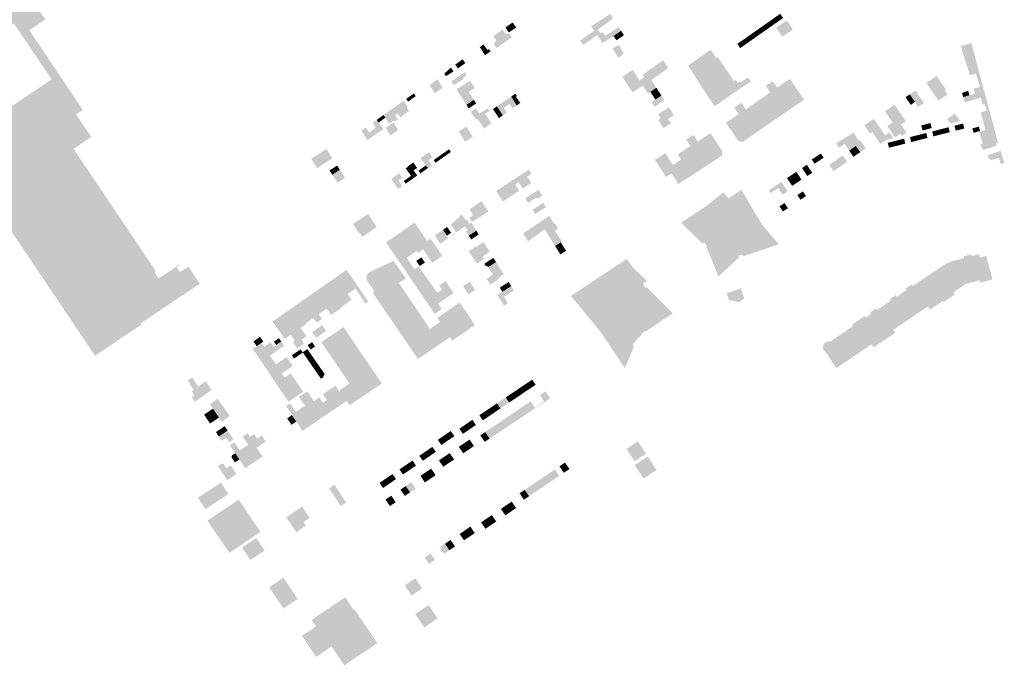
# Model space of a CAD drawing. Header units: inches. Extents: x 83227 to 84672, y 446279 to 447190.
# Tile 3 of 5: x 83766 to 84152, y 446694 to 446947. Entities that reach past the tile are written whole.
import ezdxf

# ---------------------------------------------------------------- set-up
doc = ezdxf.new("R2010")
doc.units = ezdxf.units.IN
doc.header["$MEASUREMENT"] = 0

msp = doc.modelspace()

# ---------------------------------------------------------------- hatches: boundary and pattern name
for points in [[(83789.51, 446891.94), (83818.98, 446848.05), (83818.45, 446847.69), (83805.43, 446838.95), (83813.09, 446827.55), (83813.4, 446827.09), (83812.89, 446826.74), (83809.21, 446824.27), (83809.02, 446824.14), (83806.18, 446822.24), (83803.86, 446820.67), (83803.25, 446820.27), (83800.92, 446818.7), (83800.34, 446818.31), (83798.01, 446816.75), (83796.97, 446816.05), (83795.18, 446814.85), (83757.2, 446871.37), (83756.83, 446871.13), (83753, 446876.83), (83752.56, 446877.48), (83754.05, 446878.48), (83749.41, 446885.44), (83749.2, 446885.75), (83748.58, 446886.68), (83746.98, 446885.6), (83746.02, 446884.96), (83743.29, 446883.13), (83743.18, 446883.05), (83742.35, 446882.49), (83741.83, 446883.28), (83739.91, 446886.14), (83739.3, 446887.05), (83737.38, 446889.91), (83736.76, 446890.84), (83734.84, 446893.7), (83734.2, 446894.66), (83732.29, 446897.51), (83731.74, 446898.33), (83732.57, 446898.89), (83735.41, 446900.8), (83736.33, 446901.42), (83736.34, 446901.43), (83736.42, 446901.48), (83744.26, 446906.77), (83746.69, 446908.42), (83747.51, 446908.97), (83747.73, 446908.66), (83748.07, 446908.15), (83750, 446905.34), (83750.49, 446904.61), (83778.15, 446923.21), (83770.26, 446934.93), (83770.03, 446935.26), (83768.21, 446937.97), (83767.98, 446938.32), (83763.38, 446945.14), (83752.21, 446937.62), (83751.88, 446937.39), (83750.45, 446936.43), (83749.13, 446938.4), (83747.55, 446937.35), (83747.27, 446937.16), (83741.91, 446945.15), (83743.78, 446946.38), (83743.38, 446946.98), (83756.31, 446955.66), (83753.35, 446960.08), (83762.5, 446966.2), (83772.04, 446952.09), (83775.61, 446946.8), (83775.7, 446946.67), (83769.43, 446942.5), (83790.43, 446911.22), (83787.79, 446909.46), (83793.72, 446900.63), (83793.55, 446900.52), (83786.78, 446896.01), (83789.51, 446891.94), (83789.51, 446891.94)], [(83997.5, 446946.41), (83994.97, 446944.77), (83995.05, 446944.65), (83992.24, 446942.83), (83993.27, 446941.24), (83992.07, 446940.63), (83992.05, 446940.66), (83992.01, 446940.63), (83990.81, 446942.22), (83989.93, 446943.58), (83989.65, 446944.01), (83989.9, 446944.18), (83993.73, 446946.66), (83997.13, 446948.86), (83998.17, 446947.26), (83997.5, 446946.41)], [(84061.54, 446944.93), (84058.19, 446942.57), (84057.04, 446944.2), (84059.43, 446945.88), (84060.4, 446946.56), (84061.54, 446944.93), (84061.54, 446944.93)], [(84064.9, 446947.28), (84061.54, 446944.93), (84060.4, 446946.56), (84063.75, 446948.91), (84064.9, 446947.28), (84064.9, 446947.28)], [(84066.33, 446946.33), (84068.76, 446942.75), (84064.62, 446939.95), (84062.23, 446943.48), (84066.33, 446946.33), (84066.33, 446946.33)], [(83958.54, 446939.75), (83955.72, 446937.74), (83953.25, 446941.54), (83954.9, 446942.72), (83956, 446941.17), (83956.69, 446941), (83957.33, 446941.46), (83958.54, 446939.75)], [(83960.26, 446943.52), (83957.41, 446941.61), (83956.79, 446942.48), (83956.04, 446943.53), (83958.84, 446945.52), (83959.59, 446944.48), (83960.26, 446943.52)], [(83989.85, 446938.99), (83986.5, 446936.68), (83986.5, 446936.68), (83985.41, 446938.48), (83988.71, 446940.8), (83990.81, 446942.22), (83992.01, 446940.63), (83989.81, 446939.05), (83989.85, 446938.99)], [(84001.42, 446942.26), (83998.45, 446940.23), (83994.12, 446937.45), (83992.07, 446940.63), (83993.27, 446941.24), (83994.09, 446941.77), (83995.1, 446940.23), (83997.45, 446941.76), (84000.47, 446943.72), (84001.42, 446942.26)], [(84001.75, 446939.96), (83999.54, 446938.55), (83998.45, 446940.23), (84001.42, 446942.26), (84002.47, 446940.65), (84001.75, 446939.96)], [(84058.19, 446942.57), (84054.85, 446940.23), (84053.71, 446941.86), (84057.04, 446944.2), (84058.19, 446942.57), (84058.19, 446942.57)], [(83953.25, 446941.54), (83955.72, 446937.74), (83952.56, 446935.49), (83952.36, 446935.75), (83951.26, 446937.21), (83952.2, 446937.91), (83952.4, 446938.66), (83951.29, 446940.15), (83953.25, 446941.54)], [(84051.5, 446937.87), (84048.1, 446935.48), (84046.95, 446937.11), (84048.57, 446938.25), (84050.35, 446939.5), (84051.5, 446937.87), (84051.5, 446937.87)], [(84054.85, 446940.23), (84051.5, 446937.87), (84050.35, 446939.5), (84052.27, 446940.85), (84053.71, 446941.86), (84054.85, 446940.23), (84054.85, 446940.23)], [(83949.6, 446935.11), (83950.28, 446934.2), (83948.01, 446932.7), (83947.07, 446934.17), (83947.15, 446934.23), (83946, 446935.85), (83947.45, 446936.89), (83949.07, 446934.72), (83949.6, 446935.11)], [(84000.5, 446936.72), (84002.46, 446933.4), (84001.72, 446932.89), (84001.78, 446932.81), (84000.28, 446931.63), (84000.14, 446931.79), (84000.22, 446931.84), (84000, 446932.19), (83998.09, 446935.25), (84000.5, 446936.72), (84000.5, 446936.72)], [(84038.79, 446931.52), (84029.72, 446925.42), (84027.64, 446928.62), (84033.89, 446932.98), (84036.51, 446934.8), (84038.79, 446931.52), (84038.79, 446931.52)], [(84138.68, 446937.49), (84139.93, 446932.82), (84136.98, 446931.93), (84135.98, 446931.65), (84134.56, 446936.24), (84138.68, 446937.5), (84138.68, 446937.49)], [(83940.35, 446929.6), (83938.64, 446928.38), (83937.66, 446929.93), (83939.29, 446931.09), (83940.35, 446929.6)], [(84019.89, 446927.65), (84009.98, 446920.67), (84009.92, 446920.77), (84008.62, 446922.8), (84010.49, 446924.14), (84009.85, 446925.04), (84017.9, 446930.72), (84018.76, 446929.39), (84019.89, 446927.65), (84019.89, 446927.65)], [(84041.45, 446928.79), (84038.3, 446926.71), (84031.76, 446922.27), (84029.72, 446925.42), (84038.79, 446931.52), (84039.35, 446931.89), (84041.37, 446928.91), (84041.45, 446928.79), (84041.45, 446928.79)], [(84141.18, 446928.16), (84137.42, 446927.04), (84135.98, 446931.65), (84136.98, 446931.93), (84139.93, 446932.82), (84141.18, 446928.16)], [(83935.69, 446926.34), (83932.71, 446924.46), (83932.08, 446925.47), (83934.74, 446927.86), (83935.69, 446926.34)], [(83937.66, 446929.93), (83938.64, 446928.38), (83937.41, 446927.51), (83936.35, 446929), (83937.66, 446929.93)], [(84005.89, 446926.92), (84008.01, 446923.74), (84004.04, 446920.93), (84004.01, 446920.98), (84001.87, 446924.25), (84005.89, 446926.92)], [(84043.56, 446925.69), (84033.73, 446919.15), (84031.72, 446922.23), (84031.76, 446922.27), (84038.3, 446926.71), (84041.45, 446928.79), (84043.56, 446925.69), (84043.56, 446925.69)], [(84142.45, 446923.42), (84141.21, 446923.04), (84140.46, 446925.53), (84138.1, 446924.86), (84137.42, 446927.04), (84141.18, 446928.16), (84142.45, 446923.42)], [(83929.36, 446923.33), (83931.46, 446919.99), (83928.34, 446917.78), (83926.34, 446920.96), (83929.36, 446923.33)], [(83939.56, 446923.33), (83935.82, 446920.93), (83934.88, 446922.41), (83937.36, 446924.15), (83940.11, 446926.02), (83940.74, 446925.02), (83940.88, 446924.81), (83939.56, 446923.94), (83939.56, 446923.33)], [(83943.04, 446921.4), (83943.81, 446920.16), (83944.03, 446919.81), (83941.69, 446918.3), (83941.81, 446918.11), (83938.89, 446916.16), (83936.87, 446919.3), (83942.19, 446922.73), (83943.04, 446921.4)], [(84008.62, 446922.8), (84009.92, 446920.77), (84005.88, 446918.12), (84005.84, 446918.19), (84004.04, 446920.93), (84008.02, 446923.74), (84008.08, 446923.63), (84008.62, 446922.8), (84008.62, 446922.8)], [(84013.27, 446922.99), (84015.22, 446919.95), (84012.89, 446918.32), (84012.86, 446918.36), (84011.87, 446917.73), (84009.98, 446920.67), (84013.27, 446922.99)], [(84045.63, 446922.64), (84035.81, 446915.97), (84033.73, 446919.15), (84043.56, 446925.69), (84045.63, 446922.64), (84045.63, 446922.64)], [(84049.37, 446920.47), (84044.56, 446917.24), (84038.26, 446912.77), (84038.08, 446912.64), (84035.92, 446915.9), (84035.88, 446915.86), (84035.81, 446915.97), (84045.63, 446922.64), (84046.26, 446923.07), (84047.09, 446921.81), (84048.06, 446922.45), (84048.31, 446922.07), (84051.23, 446924), (84052.29, 446922.38), (84049.37, 446920.47), (84049.37, 446920.47)], [(84067.53, 446923.43), (84073.1, 446915.31), (84073.15, 446915.23), (84060.6, 446906.65), (84055.04, 446914.77), (84059.87, 446918.08), (84058.11, 446920.64), (84060.84, 446922.51), (84062.57, 446920.01), (84067.53, 446923.43), (84067.53, 446923.43)], [(84123.14, 446923.2), (84127.87, 446916.3), (84125.77, 446914.88), (84121.08, 446921.8), (84123.14, 446923.2)], [(84125.08, 446924.53), (84128.75, 446919.12), (84128.32, 446918.83), (84129.35, 446917.31), (84127.87, 446916.3), (84123.14, 446923.2), (84125.08, 446924.53)], [(84143.71, 446918.74), (84140.18, 446917.68), (84139.61, 446919.55), (84142.04, 446920.32), (84141.21, 446923.04), (84142.45, 446923.42), (84143.71, 446918.74)], [(84015.22, 446919.95), (84017.2, 446916.87), (84014.83, 446915.3), (84012.89, 446918.32), (84015.22, 446919.95)], [(84118.93, 446915.71), (84120.12, 446913.97), (84118.16, 446912.65), (84117.85, 446912.43), (84116.6, 446914.34), (84114.56, 446917.35), (84116.79, 446918.87), (84118.93, 446915.71)], [(83917.1, 446915.52), (83917.1, 446915.52), (83916.11, 446914.81), (83917.78, 446912.41), (83917.4, 446912.15), (83918.34, 446910.85), (83916.64, 446909.69), (83914.25, 446913.49), (83917.1, 446915.52)], [(83920.2, 446917.72), (83920.88, 446916.63), (83917.9, 446914.5), (83917.15, 446915.55), (83917.1, 446915.52), (83917.1, 446915.52), (83920.2, 446917.72)], [(83941.81, 446918.11), (83943.69, 446915.18), (83940.76, 446913.25), (83938.89, 446916.16), (83941.81, 446918.11)], [(83944.6, 446913.76), (83941.65, 446911.86), (83940.76, 446913.25), (83943.69, 446915.18), (83944.6, 446913.76)], [(83958.3, 446916.49), (83960.5, 446913), (83958.86, 446911.85), (83957.65, 446913.56), (83956.48, 446912.73), (83955.33, 446914.45), (83957.38, 446915.86), (83958.3, 446916.49)], [(83960.16, 446916.42), (83961.88, 446913.98), (83960.5, 446913), (83958.3, 446916.49), (83959.95, 446917.62), (83960.54, 446916.68), (83960.16, 446916.42)], [(84018.33, 446915.11), (84016.37, 446913.86), (84016.46, 446913.72), (84014.49, 446912.46), (84013.32, 446914.28), (84014.85, 446915.26), (84014.83, 446915.3), (84017.2, 446916.87), (84018.33, 446915.11)], [(84114.56, 446917.35), (84116.6, 446914.34), (84114.95, 446913.22), (84112.91, 446916.23), (84114.56, 446917.35)], [(84135, 446917.84), (84137.42, 446918.78), (84137.94, 446917.02), (84135.52, 446916.26), (84135, 446917.84), (84135, 446917.84)], [(84144.98, 446913.98), (84143.92, 446913.66), (84143.95, 446913.56), (84143.15, 446913.33), (84142.35, 446916.07), (84136.17, 446914.17), (84135.52, 446916.26), (84137.94, 446917.02), (84140.18, 446917.68), (84143.71, 446918.74), (84144.98, 446913.98)], [(83909.01, 446908.19), (83908.26, 446909.23), (83911.36, 446911.43), (83912.75, 446909.13), (83913.88, 446907.58), (83912.54, 446906.61), (83912.18, 446907.11), (83910.45, 446905.85), (83909.35, 446907.71), (83909.01, 446908.19)], [(83914.25, 446913.49), (83916.64, 446909.69), (83916.22, 446909.41), (83915.57, 446908.68), (83914.95, 446908.28), (83913.79, 446909.89), (83912.75, 446909.13), (83911.36, 446911.43), (83914.25, 446913.49)], [(83948.05, 446909.78), (83946.56, 446908.87), (83945.08, 446907.74), (83944.53, 446907.37), (83942.53, 446910.48), (83944.53, 446911.76), (83945.81, 446909.76), (83949.06, 446911.84), (83949.76, 446910.73), (83948.05, 446909.78)], [(83952.75, 446912.68), (83955, 446909.11), (83953.47, 446908.04), (83951.18, 446911.59), (83951.61, 446911.9), (83952.75, 446912.68)], [(83955.38, 446911.96), (83956.59, 446910.24), (83955, 446909.11), (83952.75, 446912.68), (83955.33, 446914.45), (83956.48, 446912.73), (83955.38, 446911.96)], [(84020.15, 446912.26), (84021.17, 446910.68), (84016.96, 446907.96), (84015.94, 446909.53), (84020.15, 446912.26)], [(84055.04, 446914.77), (84060.6, 446906.65), (84051.77, 446900.61), (84049.04, 446898.74), (84047.37, 446899.04), (84042.5, 446906.17), (84042.68, 446906.29), (84047.51, 446909.6), (84045.75, 446912.16), (84048.48, 446914.03), (84050.23, 446911.47), (84054.92, 446914.69), (84055.04, 446914.77), (84055.04, 446914.77)], [(84106.75, 446912.02), (84111.14, 446905.52), (84107.16, 446902.88), (84105.78, 446904.92), (84107.84, 446906.32), (84104.89, 446910.67), (84102.78, 446909.24), (84102.75, 446909.29), (84106.75, 446912.02)], [(84108.59, 446913.28), (84113, 446906.78), (84111.14, 446905.52), (84106.75, 446912.02), (84108.59, 446913.28)], [(84146.23, 446909.32), (84142.91, 446908.31), (84142.38, 446910.18), (84144.7, 446910.95), (84143.95, 446913.56), (84143.92, 446913.66), (84144.98, 446913.98), (84146.23, 446909.32)], [(83905.66, 446907.37), (83906.39, 446906.3), (83908.24, 446903.73), (83907.96, 446903.54), (83904.97, 446901.48), (83903.84, 446903.24), (83905.27, 446904.24), (83904, 446906.19), (83905.66, 446907.37)], [(83908.26, 446909.23), (83909.01, 446908.19), (83906.39, 446906.3), (83905.66, 446907.37), (83908.26, 446909.23), (83908.26, 446909.23)], [(83946.56, 446908.87), (83949.09, 446904.94), (83947.76, 446904), (83945.08, 446907.74), (83946.56, 446908.87)], [(83948.05, 446909.78), (83950.56, 446905.98), (83949.09, 446904.94), (83946.56, 446908.87), (83948.05, 446909.78)], [(84022.12, 446909.2), (84019.84, 446907.74), (84020.87, 446906.14), (84020.97, 446905.98), (84018.02, 446904.09), (84016.04, 446907.15), (84015.94, 446907.3), (84016.96, 446907.96), (84021.17, 446910.68), (84022.12, 446909.2)], [(84102.66, 446904.53), (84104.88, 446901.23), (84103.17, 446900.06), (84100.91, 446903.35), (84098.72, 446906.54), (84100.49, 446907.75), (84102.66, 446904.53)], [(84132.29, 446909.8), (84134.19, 446907.04), (84134.27, 446906.92), (84130.38, 446905.93), (84129.18, 446907.67), (84132.29, 446909.8), (84132.29, 446909.8)], [(84147.54, 446904.44), (84144.16, 446903.36), (84143.51, 446906.19), (84142.91, 446908.31), (84146.23, 446909.32), (84147.54, 446904.44)], [(83901.33, 446904.29), (83902.62, 446902.39), (83903.84, 446903.24), (83904.97, 446901.48), (83901.93, 446899.39), (83900.2, 446902.14), (83899.61, 446903.07), (83901.33, 446904.29)], [(83914.04, 446903.36), (83910.96, 446901.2), (83909.07, 446904.22), (83912.16, 446906.32), (83914.04, 446903.36)], [(83940.68, 446904.75), (83943.21, 446900.78), (83940.33, 446898.74), (83937.77, 446902.78), (83940.68, 446904.75)], [(84098.72, 446906.54), (84100.91, 446903.35), (84103.17, 446900.06), (84102.06, 446899.3), (84099.91, 446902.66), (84098.93, 446901.99), (84096.75, 446905.2), (84098.72, 446906.54)], [(84111.14, 446905.52), (84113.32, 446902.3), (84111.53, 446901.09), (84110.95, 446901.94), (84108.79, 446900.48), (84107.2, 446902.82), (84107.16, 446902.88), (84111.14, 446905.52), (84111.14, 446905.52)], [(84123.15, 446904.12), (84119.57, 446903.19), (84119.06, 446905.16), (84122.64, 446906.09), (84123.15, 446904.12), (84123.15, 446904.12)], [(84126.54, 446903.62), (84127.03, 446901.69), (84123.83, 446900.88), (84123.34, 446902.8), (84126.54, 446903.62), (84126.54, 446903.62)], [(84129.73, 446904.43), (84130.19, 446902.63), (84130.23, 446902.5), (84127.03, 446901.69), (84126.54, 446903.62), (84129.73, 446904.43), (84129.73, 446904.43)], [(84135.44, 446905.9), (84135.94, 446903.96), (84132.57, 446903.1), (84132.07, 446905.03), (84135.44, 446905.9), (84135.44, 446905.9)], [(84139.08, 446903.98), (84141.64, 446904.7), (84142.12, 446902.99), (84139.56, 446902.27), (84139.08, 446903.98), (84139.08, 446903.98)], [(84148.81, 446899.7), (84143.13, 446897.96), (84141.77, 446902.66), (84144.16, 446903.36), (84147.54, 446904.44), (84148.81, 446899.7)], [(84036.5, 446902.11), (84040.62, 446895.74), (84041.19, 446894.86), (84040.83, 446893.21), (84039.41, 446892.29), (84029.07, 446885.58), (84025.01, 446891.84), (84024.89, 446891.76), (84023.57, 446893.77), (84023.88, 446893.97), (84028.63, 446897.07), (84026.94, 446899.65), (84028.36, 446900.57), (84029.72, 446901.46), (84031.39, 446898.84), (84036.31, 446901.99), (84036.5, 446902.11), (84036.5, 446902.11)], [(84091.68, 446899.66), (84092.8, 446897.97), (84093.38, 446897.09), (84090.82, 446895.26), (84089.05, 446897.92), (84086.81, 446896.43), (84085.68, 446898.14), (84090.64, 446901.18), (84091.68, 446899.66)], [(84092.53, 446902.34), (84094.62, 446899.18), (84095.09, 446899.43), (84097.31, 446896.2), (84095.13, 446894.69), (84093.38, 446897.09), (84092.8, 446897.97), (84091.68, 446899.66), (84090.64, 446901.18), (84092.53, 446902.34)], [(84108.1, 446900.15), (84105.38, 446899.45), (84102.96, 446897.9), (84102.06, 446899.3), (84103.17, 446900.06), (84104.88, 446901.23), (84106.6, 446902.41), (84108.07, 446900.24), (84108.1, 446900.15), (84108.1, 446900.15)], [(84112.31, 446899.97), (84112.81, 446898.04), (84109.61, 446897.22), (84109.11, 446899.16), (84112.31, 446899.97), (84112.31, 446899.97)], [(84117.82, 446901.38), (84118.31, 446899.45), (84115.12, 446898.63), (84114.62, 446900.57), (84117.82, 446901.38), (84117.82, 446901.38)], [(84121.02, 446902.2), (84121.51, 446900.27), (84118.31, 446899.45), (84117.82, 446901.38), (84121.02, 446902.2), (84121.02, 446902.2)], [(84149.15, 446898.43), (84148.19, 446898.12), (84148.52, 446897.17), (84143.38, 446895.6), (84142.13, 446897.51), (84142.07, 446897.6), (84143.13, 446897.96), (84148.81, 446899.7), (84149.15, 446898.43)], [(83885.88, 446895.98), (83887.07, 446894.13), (83881.11, 446890.25), (83879.91, 446892.1), (83885.88, 446895.98)], [(83931.64, 446892.63), (83930.96, 446893.72), (83933.97, 446895.83), (83934.65, 446894.74), (83931.64, 446892.63)], [(84093.38, 446897.09), (84095.13, 446894.69), (84092.43, 446892.83), (84090.82, 446895.26), (84093.38, 446897.09), (84093.38, 446897.09)], [(84109.11, 446899.16), (84109.61, 446897.22), (84106.41, 446896.4), (84105.92, 446898.34), (84109.11, 446899.16), (84109.11, 446899.16)], [(83887.07, 446894.13), (83888.26, 446892.28), (83882.3, 446888.4), (83881.11, 446890.25), (83887.07, 446894.13)], [(83925.71, 446888.47), (83925.71, 446888.47), (83924.88, 446889.49), (83922.71, 446892.45), (83924.8, 446893.91), (83925.69, 446894.36), (83926.16, 446894.61), (83927.26, 446892.88), (83927.1, 446892.76), (83927.27, 446892.51), (83925.84, 446891.5), (83927.22, 446889.53), (83928.66, 446890.54), (83925.71, 446888.47)], [(83928.73, 446890.59), (83928.73, 446890.59), (83928.66, 446890.54), (83927.92, 446891.6), (83930.96, 446893.72), (83931.64, 446892.63), (83928.73, 446890.59)], [(84024.89, 446891.76), (84025.01, 446891.84), (84029.07, 446885.58), (84023.88, 446882.21), (84021.2, 446886.35), (84019, 446884.95), (84014.67, 446891.67), (84018.44, 446894.12), (84018.69, 446894.29), (84021.69, 446889.68), (84024.25, 446891.34), (84024.89, 446891.76), (84024.89, 446891.76)], [(84080.78, 446892.5), (84077.24, 446890.16), (84076.49, 446891.29), (84076.14, 446891.82), (84079.67, 446894.16), (84080.78, 446892.5)], [(84089.96, 446890.97), (84084.66, 446887.21), (84082.94, 446889.67), (84088.25, 446893.42), (84089.96, 446890.97), (84089.96, 446890.97)], [(84151.61, 446890.41), (84150.18, 446889.97), (84149.52, 446892.5), (84146.21, 446891.51), (84144.89, 446893.47), (84150.15, 446895.12), (84150.17, 446895.12), (84151.61, 446890.41)], [(83891.15, 446887.78), (83888.17, 446885.85), (83887.1, 446887.52), (83890.09, 446889.43), (83891.15, 446887.78)], [(83919.95, 446890.61), (83921.45, 446888.49), (83920.05, 446887.57), (83918.3, 446886.42), (83917.06, 446888.23), (83918.31, 446889.5), (83919.95, 446890.61)], [(83922.67, 446886.35), (83922.03, 446887.48), (83924.88, 446889.49), (83925.71, 446888.47), (83925.71, 446888.47), (83922.67, 446886.35)], [(84074.21, 446889.76), (84076.31, 446886.58), (84074.41, 446885.33), (84072.32, 446888.48), (84074.21, 446889.76)], [(83891.15, 446887.78), (83893.19, 446884.6), (83890.21, 446882.68), (83888.17, 446885.85), (83891.15, 446887.78)], [(83913.9, 446880.19), (83911.67, 446883.77), (83911.37, 446884.26), (83914.44, 446886.4), (83915.56, 446884.66), (83914.11, 446883.76), (83915.54, 446881.35), (83916.83, 446882.25), (83916.83, 446882.25), (83913.9, 446880.19)], [(83916.83, 446882.25), (83916.83, 446882.25), (83916.96, 446882.34), (83916.21, 446883.38), (83916.34, 446883.47), (83919.02, 446885.39), (83919.77, 446884.31), (83919.77, 446884.31), (83916.83, 446882.25)], [(83919.77, 446884.31), (83919.02, 446885.39), (83918.3, 446886.42), (83920.05, 446887.57), (83921.46, 446885.49), (83919.77, 446884.31)], [(83961.83, 446885.63), (83964.48, 446881.48), (83962.88, 446880.43), (83961.25, 446882.93), (83959.9, 446882.01), (83958.83, 446883.67), (83961.83, 446885.63)], [(83964.61, 446885.02), (83966.25, 446882.63), (83964.48, 446881.48), (83961.83, 446885.63), (83965.17, 446887.81), (83966.31, 446886.19), (83964.61, 446885.02)], [(84068.24, 446885.73), (84070.32, 446882.71), (84068.43, 446881.46), (84066.42, 446884.5), (84068.24, 446885.73)], [(84070.08, 446886.97), (84072.11, 446883.9), (84070.32, 446882.71), (84068.24, 446885.73), (84070.08, 446886.97)], [(83958.37, 446877.52), (83955.07, 446875.36), (83954.22, 446876.71), (83952.45, 446879.51), (83955.56, 446881.54), (83958.37, 446877.52)], [(83959.9, 446882.01), (83961.49, 446879.55), (83958.37, 446877.52), (83955.56, 446881.54), (83958.83, 446883.67), (83959.9, 446882.01)], [(84064.21, 446883.04), (84066.68, 446879.32), (84064.71, 446878.02), (84063.01, 446880.61), (84060.08, 446878.68), (84059.33, 446879.8), (84064.21, 446883.04)], [(83968.97, 446879.92), (83970.48, 446877.66), (83968.5, 446876.34), (83968.15, 446876.91), (83964.96, 446874.79), (83963.84, 446876.57), (83968.97, 446879.92)], [(84056.68, 446866.24), (84063.19, 446858.57), (84063.13, 446858.52), (84049.15, 446853.85), (84048.92, 446854.58), (84047.35, 446854.19), (84047.72, 446853.51), (84039.62, 446845.95), (84034.83, 446857.49), (84035.13, 446857.7), (84034.05, 446859.33), (84033.32, 446858.87), (84024.92, 446867.04), (84035.67, 446874.21), (84041.52, 446878.95), (84041.65, 446878.79), (84043.49, 446876.52), (84048.38, 446879.78), (84048.55, 446879.89), (84056.68, 446866.24), (84056.68, 446866.24)], [(84072.66, 446879.31), (84073.9, 446877.46), (84071.72, 446876.01), (84071.66, 446876.1), (84070.48, 446877.86), (84072.66, 446879.31), (84072.66, 446879.31)], [(83945.92, 446869.23), (83942.93, 446867.37), (83941.88, 446868.93), (83943.09, 446869.76), (83943.1, 446870.56), (83941.96, 446872.25), (83943.41, 446873.25), (83945.92, 446869.23)], [(83948.17, 446873.2), (83949.32, 446871.38), (83945.92, 446869.23), (83943.41, 446873.25), (83946.72, 446875.51), (83948.17, 446873.2)], [(83971.91, 446873.14), (83967.71, 446870.38), (83966.65, 446872.08), (83970.84, 446874.84), (83971.91, 446873.14)], [(84063.48, 446873.45), (84065.43, 446874.75), (84066.73, 446872.8), (84066.79, 446872.71), (84064.84, 446871.41), (84063.48, 446873.45), (84063.48, 446873.45)], [(83902.3, 446870.43), (83903.4, 446868.72), (83897.38, 446864.86), (83897.36, 446864.9), (83896.29, 446866.58), (83902.3, 446870.43)], [(83903.4, 446868.72), (83905.56, 446865.36), (83900.01, 446861.47), (83898.95, 446862.97), (83898.78, 446862.86), (83898.18, 446863.71), (83897.38, 446864.86), (83903.4, 446868.72)], [(83937.52, 446868.9), (83939.9, 446865.38), (83936.76, 446863.22), (83934.65, 446866.34), (83934.79, 446866.43), (83937.52, 446868.9)], [(83940.74, 446868.42), (83941.93, 446866.68), (83940.19, 446865.58), (83939.9, 446865.38), (83937.52, 446868.9), (83938.95, 446870.2), (83940.35, 446868.16), (83940.74, 446868.42)], [(83973.21, 446869.67), (83975.17, 446866.55), (83971.61, 446864.22), (83971.48, 446864.43), (83971.45, 446864.41), (83969.65, 446867.29), (83973.21, 446869.67)], [(83918.09, 446865.46), (83924.02, 446856.73), (83923.81, 446856.58), (83921.77, 446855.2), (83921.26, 446855.95), (83915.86, 446863.89), (83918.09, 446865.46), (83918.09, 446865.46)], [(83926.64, 446860.86), (83931.32, 446854.06), (83927.68, 446851.53), (83927.4, 446851.34), (83923.81, 446856.58), (83924.02, 446856.73), (83918.09, 446865.46), (83920.42, 446867.1), (83925.29, 446859.94), (83926.64, 446860.86), (83926.64, 446860.86)], [(83933.21, 446865.35), (83934.76, 446863.07), (83933.14, 446861.96), (83931.57, 446864.23), (83933.21, 446865.35)], [(83942.67, 446867.06), (83944.64, 446863.91), (83941.65, 446861.94), (83940.53, 446863.59), (83941.22, 446864.07), (83940.19, 446865.58), (83941.93, 446866.68), (83941.98, 446866.6), (83942.67, 446867.06)], [(83971.45, 446864.41), (83964.93, 446859.76), (83962.99, 446862.82), (83969.65, 446867.29), (83971.45, 446864.41)], [(83975.44, 446863.96), (83976.08, 446862.94), (83973.52, 446861.19), (83973.57, 446861.11), (83973.53, 446861.08), (83971.58, 446864.2), (83975.17, 446866.55), (83975.46, 446866.74), (83976.72, 446864.74), (83975.44, 446863.96)], [(83921.26, 446855.95), (83917.35, 446853.28), (83920.41, 446848.76), (83917.72, 446846.93), (83914.66, 446851.46), (83914.59, 446851.41), (83913.71, 446852.73), (83909.88, 446858.41), (83909.27, 446859.3), (83912.19, 446861.33), (83915.86, 446863.89), (83921.26, 446855.95), (83921.26, 446855.95)], [(83933.01, 446861.87), (83933.63, 446860.93), (83930.51, 446858.75), (83928.35, 446862.03), (83931.49, 446864.18), (83931.57, 446864.23), (83933.14, 446861.96), (83933.01, 446861.87)], [(83944.64, 446863.91), (83945.57, 446862.43), (83942.68, 446860.45), (83941.65, 446861.94), (83944.64, 446863.91)], [(83976.08, 446862.94), (83978.16, 446859.63), (83977.74, 446859.36), (83975.57, 446857.93), (83975.52, 446857.9), (83973.53, 446861.08), (83973.57, 446861.11), (83973.52, 446861.19), (83976.08, 446862.94)], [(83948.51, 446857.77), (83945.43, 446855.76), (83942.85, 446854.09), (83941.68, 446855.88), (83944.43, 446857.74), (83944.58, 446857.51), (83947.44, 446859.45), (83948.51, 446857.77)], [(83949.83, 446855.67), (83947.1, 446853.84), (83947.74, 446852.88), (83944.87, 446851.02), (83942.85, 446854.09), (83945.43, 446855.76), (83948.51, 446857.77), (83949.83, 446855.67)], [(83977.74, 446859.36), (83979.85, 446856.01), (83977.65, 446854.62), (83977.6, 446854.58), (83975.53, 446857.89), (83977.74, 446859.36)], [(83922.41, 446850.12), (83921.11, 446852.09), (83923.15, 446853.44), (83924.5, 446851.41), (83922.46, 446850.06), (83922.41, 446850.12), (83922.41, 446850.12)], [(83952.38, 446851.6), (83949.23, 446849.58), (83948.81, 446850.21), (83948.42, 446849.95), (83947.78, 446850.9), (83951.32, 446853.3), (83952.38, 446851.6)], [(84139.55, 446854.11), (84142.05, 446844.46), (84141.93, 446844.43), (84136.54, 446843.03), (84134.04, 446852.7), (84135.91, 446853.19), (84135.74, 446853.86), (84138.64, 446854.61), (84138.82, 446853.94), (84139.55, 446854.11), (84139.55, 446854.11)], [(84141.71, 446854.71), (84142.09, 446853.34), (84144.55, 446853.99), (84146.95, 446844.76), (84142.17, 446843.52), (84141.93, 446844.43), (84142.05, 446844.46), (84139.55, 446854.11), (84141.71, 446854.71), (84141.71, 446854.71)], [(83836.27, 446843.13), (83813.09, 446827.55), (83805.43, 446838.95), (83818.45, 446847.69), (83819.4, 446846.28), (83820.13, 446845.19), (83824.84, 446848.36), (83828.4, 446850.75), (83828.55, 446850.52), (83828.49, 446850.48), (83827.21, 446849.62), (83828.51, 446847.67), (83829.79, 446848.53), (83831.23, 446849.5), (83831.76, 446849.85), (83836.27, 446843.13), (83836.27, 446843.13)], [(83912.25, 446852.07), (83917, 446845.19), (83914.31, 446843.37), (83926.48, 446825.41), (83917.74, 446819.49), (83916.9, 446820.72), (83911.24, 446829), (83906.24, 446836.29), (83905.92, 446836.76), (83905.54, 446837.33), (83903.95, 446839.75), (83904.6, 446840.25), (83903.32, 446842.11), (83901.93, 446844.14), (83901.83, 446844.34), (83901.74, 446844.56), (83901.67, 446844.78), (83901.62, 446845.01), (83901.58, 446845.24), (83901.57, 446845.47), (83901.58, 446845.7), (83901.61, 446845.93), (83901.66, 446846.16), (83901.73, 446846.38), (83901.82, 446846.59), (83901.93, 446846.8), (83902.05, 446846.99), (83902.19, 446847.18), (83902.35, 446847.35), (83902.52, 446847.51), (83902.7, 446847.65), (83902.9, 446847.77), (83909.32, 446850.72), (83912.25, 446852.07), (83912.25, 446852.07)], [(83920.41, 446848.76), (83922.03, 446849.85), (83929.32, 446839.57), (83931.2, 446840.85), (83930.09, 446842.49), (83932.59, 446844.19), (83935.71, 446839.44), (83929.67, 446835.35), (83931.13, 446833.19), (83928.32, 446831.28), (83917.72, 446846.93), (83920.41, 446848.76), (83920.41, 446848.76)], [(83954.26, 446848.45), (83951.2, 446846.67), (83949.23, 446849.58), (83952.38, 446851.6), (83954.39, 446848.41), (83954.32, 446848.37), (83954.26, 446848.45)], [(84021.69, 446831.5), (84019.75, 446830.21), (84010.8, 446824.24), (84010.64, 446824.59), (84005.88, 446819.3), (84006.47, 446818.59), (84004.43, 446813.76), (84003.13, 446810.72), (84002.83, 446810.01), (84000.87, 446812.95), (83993.58, 446823.91), (83989.53, 446828.87), (83981.74, 446838.33), (83993.09, 446845.88), (84003.65, 446852.9), (84005.78, 446849.7), (84011.52, 446844.31), (84011.54, 446844.29), (84009.88, 446843.18), (84011.01, 446841.54), (84011.35, 446841.77), (84021.69, 446831.5), (84021.69, 446831.5)], [(84134.04, 446852.7), (84136.54, 446843.03), (84136.53, 446843.03), (84131.71, 446839.79), (84132.31, 446838.94), (84132.15, 446838.83), (84125.45, 446848.79), (84128.42, 446850.8), (84130.85, 446851.87), (84134.04, 446852.7), (84134.04, 446852.7)], [(83889.6, 446845.62), (83894.17, 446839.04), (83895.75, 446836.78), (83891.64, 446833.91), (83885.5, 446842.76), (83889.6, 446845.62), (83889.6, 446845.62)], [(83898.33, 446841.95), (83899.6, 446840.09), (83902.24, 446836.17), (83901.08, 446835.38), (83898.52, 446839.35), (83897.25, 446841.2), (83894.17, 446839.04), (83889.6, 446845.62), (83891.85, 446847.18), (83893.8, 446848.54), (83898.33, 446841.95), (83898.33, 446841.95)], [(83955.36, 446846.87), (83953.26, 446845.45), (83953.55, 446845.01), (83950.2, 446842.73), (83948.68, 446844.97), (83951.2, 446846.67), (83954.26, 446848.45), (83954.32, 446848.37), (83954.39, 446848.41), (83955.36, 446846.87)], [(84121.22, 446845.94), (84127.92, 446835.99), (84127.81, 446835.91), (84127.52, 446836.33), (84122.66, 446833.06), (84116.24, 446842.59), (84118.3, 446843.97), (84120.82, 446845.67), (84121.22, 446845.94), (84121.22, 446845.94)], [(84125.45, 446848.79), (84132.15, 446838.83), (84127.92, 446835.99), (84121.22, 446845.94), (84125.45, 446848.79), (84125.45, 446848.79)], [(83885.5, 446842.76), (83891.64, 446833.91), (83891.79, 446833.71), (83887.69, 446830.83), (83885.96, 446833.29), (83881.39, 446839.9), (83885.5, 446842.76), (83885.5, 446842.76)], [(83939.44, 446842.12), (83942.02, 446843.87), (83944.19, 446840.65), (83941.62, 446838.91), (83939.44, 446842.12), (83939.44, 446842.12)], [(83959.36, 446840.51), (83955.48, 446837.97), (83956.91, 446835.78), (83957.03, 446835.59), (83955.52, 446834.59), (83952.84, 446838.65), (83954.87, 446839.97), (83958.31, 446842.17), (83959.36, 446840.51)], [(83958.31, 446842.17), (83954.87, 446839.97), (83953.84, 446841.55), (83957.29, 446843.81), (83958.31, 446842.17)], [(84116.24, 446842.59), (84122.66, 446833.06), (84122.48, 446832.94), (84121.65, 446834.18), (84117.34, 446831.29), (84111.76, 446839.58), (84113.27, 446840.58), (84112.86, 446841.19), (84115.2, 446842.78), (84115.61, 446842.17), (84116.24, 446842.59), (84116.24, 446842.59)], [(83881.39, 446839.9), (83885.96, 446833.29), (83882.84, 446831.1), (83884.12, 446829.27), (83883.08, 446828.55), (83877.28, 446837.03), (83878.14, 446837.64), (83881.39, 446839.9), (83881.39, 446839.9)], [(84042.78, 446839.41), (84048.29, 446841.28), (84049.63, 446837.32), (84047.59, 446835.88), (84043.68, 446836.76), (84042.78, 446839.41), (84042.78, 446839.41)], [(84111.76, 446839.58), (84117.34, 446831.29), (84112.12, 446827.77), (84106.54, 446836.06), (84107.13, 446836.47), (84106.74, 446837.05), (84109.1, 446838.64), (84109.5, 446838.06), (84111.76, 446839.58), (84111.76, 446839.58)], [(83873.08, 446834.11), (83877.8, 446827.57), (83877.97, 446827.32), (83875.8, 446825.8), (83878.04, 446822.58), (83876.11, 446821.23), (83873.85, 446824.44), (83869.07, 446831.31), (83873.08, 446834.11), (83873.08, 446834.11)], [(83877.28, 446837.03), (83883.08, 446828.55), (83882.09, 446827.86), (83880.82, 446829.68), (83877.8, 446827.57), (83873.08, 446834.11), (83877.28, 446837.03), (83877.28, 446837.03)], [(83939.69, 446833.48), (83944.1, 446826.9), (83935.16, 446820.82), (83934.73, 446821.46), (83934.29, 446822.13), (83930.43, 446828.09), (83929.91, 446828.86), (83929.31, 446829.73), (83935.69, 446834.08), (83938.15, 446835.75), (83939.69, 446833.48), (83939.69, 446833.48)], [(84106.54, 446836.06), (84112.12, 446827.77), (84108.1, 446825.06), (84108.88, 446823.89), (84108.67, 446823.75), (84102.3, 446833.21), (84102.85, 446833.59), (84105.99, 446835.69), (84106.54, 446836.06), (84106.54, 446836.06)], [(83869.07, 446831.31), (83873.85, 446824.44), (83876.11, 446821.23), (83877.17, 446819.72), (83874.39, 446817.78), (83874.36, 446817.82), (83872.72, 446820.19), (83873.53, 446820.75), (83871.9, 446823.09), (83869.58, 446821.47), (83864.79, 446828.33), (83869.07, 446831.31), (83869.07, 446831.31)], [(84097.82, 446830.19), (84104.19, 446820.74), (84100.42, 446818.2), (84099.63, 446819.36), (84097.43, 446817.88), (84091.84, 446826.19), (84092.4, 446826.57), (84091.99, 446827.18), (84096.9, 446830.45), (84097.3, 446829.84), (84097.82, 446830.19), (84097.82, 446830.19)], [(84102.3, 446833.21), (84108.67, 446823.75), (84104.19, 446820.74), (84097.82, 446830.19), (84099.49, 446831.32), (84099.1, 446831.9), (84101.34, 446833.41), (84101.73, 446832.83), (84102.3, 446833.21), (84102.3, 446833.21)], [(83880.27, 446824.13), (83884.24, 446826.89), (83885.8, 446824.64), (83881.88, 446821.9), (83880.27, 446824.13), (83880.27, 446824.13)], [(83934.29, 446822.13), (83930.45, 446819.51), (83927.93, 446817.8), (83926.58, 446816.87), (83921.75, 446813.61), (83921.74, 446813.61), (83920.23, 446815.81), (83919.83, 446816.41), (83917.74, 446819.49), (83926.48, 446825.41), (83930.43, 446828.09), (83934.29, 446822.13), (83934.29, 446822.13)], [(84091.84, 446826.19), (84097.43, 446817.88), (84092.45, 446814.53), (84086.87, 446822.83), (84091.84, 446826.19), (84091.84, 446826.19)], [(83895.35, 446822.05), (83886.65, 446816.16), (83883.88, 446820.21), (83891.42, 446825.31), (83892.6, 446826.1), (83895.35, 446822.05), (83895.35, 446822.05)], [(84086.87, 446822.83), (84092.45, 446814.53), (84085.77, 446810.04), (84081.62, 446816.2), (84081.56, 446816.22), (84081.49, 446816.23), (84080.45, 446817.77), (84080.46, 446817.84), (84080.79, 446819.57), (84082.33, 446820.6), (84083.28, 446820.41), (84086.87, 446822.83), (84086.87, 446822.83)], [(83865.21, 446818.41), (83859.24, 446814.25), (83856.97, 446817.61), (83860.4, 446819.92), (83861.45, 446818.37), (83864, 446820.15), (83865.21, 446818.41)], [(83861.14, 446820.42), (83860.4, 446819.92), (83858.53, 446818.67), (83857.29, 446820.51), (83859.9, 446822.26), (83861.04, 446820.56), (83861.14, 446820.42)], [(83863.75, 446814.95), (83864.89, 446813.26), (83864.95, 446813.18), (83861.56, 446810.81), (83859.24, 446814.25), (83865.21, 446818.41), (83866.2, 446819.1), (83868.16, 446820.46), (83869.28, 446818.8), (83863.75, 446814.95)], [(83868.16, 446820.46), (83866.2, 446819.1), (83865.31, 446820.42), (83867.29, 446821.75), (83868.16, 446820.46), (83868.16, 446820.46)], [(83879.83, 446817.42), (83879.67, 446817.31), (83878.52, 446819.06), (83880.27, 446820.21), (83881.42, 446818.46), (83879.83, 446817.42), (83879.83, 446817.42)], [(83898.1, 446817.99), (83889.41, 446812.11), (83886.69, 446816.09), (83886.65, 446816.16), (83895.35, 446822.05), (83898.1, 446817.99), (83898.1, 446817.99)], [(83876.65, 446816.12), (83873.19, 446813.79), (83872.33, 446815.07), (83875.77, 446817.39), (83876.56, 446816.22), (83876.65, 446816.12), (83876.65, 446816.12)], [(83876.56, 446816.22), (83878.41, 446817.5), (83880.76, 446814.11), (83878.93, 446812.83), (83876.65, 446816.12), (83876.56, 446816.22), (83876.56, 446816.22)], [(83900.86, 446813.94), (83892.17, 446808.07), (83889.46, 446812.03), (83889.41, 446812.11), (83898.1, 446817.99), (83900.86, 446813.94), (83900.86, 446813.94)], [(83871.44, 446812.67), (83863.88, 446807.37), (83861.56, 446810.81), (83864.95, 446813.18), (83866.09, 446811.48), (83870.31, 446814.35), (83871.44, 446812.67)], [(83868.38, 446807.96), (83869.57, 446806.28), (83866.2, 446803.92), (83863.88, 446807.37), (83871.44, 446812.67), (83872.68, 446810.83), (83868.38, 446807.96)], [(83880.76, 446814.11), (83883.12, 446810.7), (83881.29, 446809.41), (83878.93, 446812.83), (83880.76, 446814.11), (83880.76, 446814.11)], [(83903.6, 446809.9), (83894.94, 446804), (83892.2, 446808.03), (83892.17, 446808.07), (83900.86, 446813.94), (83903.6, 446809.9), (83903.6, 446809.9)], [(83874.18, 446804.59), (83868.5, 446800.52), (83866.2, 446803.92), (83869.57, 446806.28), (83871.92, 446807.93), (83874.18, 446804.59)], [(83883.12, 446810.7), (83885.16, 446807.76), (83884.61, 446806.47), (83883.73, 446805.89), (83881.29, 446809.41), (83883.12, 446810.7), (83883.12, 446810.7)], [(83907.59, 446803.99), (83902.66, 446800.66), (83901.37, 446799.78), (83898.88, 446798.1), (83895.01, 446795.48), (83891.18, 446800.9), (83891.29, 446801.01), (83891.06, 446801.35), (83894.94, 446804), (83903.6, 446809.9), (83907.61, 446804), (83907.59, 446803.99), (83907.59, 446803.99)], [(83833.25, 446806.39), (83835.63, 446802.83), (83835.42, 446802.68), (83835.48, 446802.59), (83833.87, 446801.51), (83831.5, 446805.17), (83833.25, 446806.39)], [(83838.56, 446804.87), (83840.92, 446801.46), (83837.93, 446799.37), (83835.63, 446802.83), (83838.56, 446804.87)], [(83876.76, 446800.79), (83874.28, 446799.11), (83870.97, 446796.86), (83868.5, 446800.52), (83874.18, 446804.59), (83876.76, 446800.79)], [(83891.18, 446800.9), (83893.81, 446797.18), (83890.26, 446794.77), (83886.01, 446800.83), (83886.07, 446800.87), (83889.35, 446803.12), (83891, 446800.71), (83891.18, 446800.9)], [(83964.45, 446801.19), (83961.39, 446799.12), (83961, 446798.86), (83959.64, 446800.87), (83963.09, 446803.2), (83964.45, 446801.19), (83964.45, 446801.19)], [(83966.71, 446805.29), (83967.9, 446803.51), (83965.33, 446801.78), (83964.45, 446801.19), (83963.09, 446803.2), (83966.54, 446805.53), (83966.71, 446805.29), (83966.71, 446805.29)], [(83837.93, 446799.37), (83834.32, 446796.85), (83834.28, 446796.91), (83833.2, 446798.58), (83834.17, 446799.21), (83833.04, 446800.96), (83833.87, 446801.51), (83835.48, 446802.59), (83835.42, 446802.68), (83835.63, 446802.83), (83837.93, 446799.37)], [(83879.28, 446796.1), (83883.43, 446790.1), (83879.97, 446787.74), (83875.64, 446794.05), (83877.43, 446795.27), (83875.09, 446798.7), (83876.72, 446799.81), (83879.28, 446796.1)], [(83884.22, 446796.2), (83886.84, 446792.43), (83883.43, 446790.1), (83879.28, 446796.1), (83876.72, 446799.81), (83878.36, 446800.93), (83878.62, 446800.56), (83880.98, 446797.09), (83882.7, 446798.25), (83883.16, 446798.57), (83884.59, 446796.45), (83884.22, 446796.2)], [(83886.01, 446800.83), (83890.26, 446794.77), (83886.84, 446792.43), (83884.22, 446796.2), (83884.59, 446796.45), (83886.05, 446797.45), (83884.46, 446799.78), (83886.01, 446800.83)], [(83961, 446798.86), (83957.56, 446796.54), (83956.19, 446798.55), (83959.64, 446800.87), (83961, 446798.86), (83961, 446798.86)], [(83971.71, 446800.96), (83973.6, 446798.21), (83969.56, 446795.52), (83969.41, 446795.73), (83971.25, 446796.98), (83969.54, 446799.49), (83971.71, 446800.96)], [(83843.28, 446798.05), (83845.64, 446794.63), (83842.54, 446792.47), (83841.42, 446794.15), (83840.24, 446795.92), (83843.28, 446798.05)], [(83875.64, 446794.05), (83879.97, 446787.74), (83876.55, 446785.41), (83874.05, 446789.07), (83872.35, 446791.57), (83872.45, 446791.64), (83870.07, 446795.13), (83871.64, 446796.2), (83871.67, 446796.16), (83873.91, 446792.87), (83875.64, 446794.05)], [(83954.1, 446794.2), (83953.61, 446793.87), (83950.65, 446791.88), (83949.29, 446793.89), (83952.74, 446796.22), (83954.1, 446794.2), (83954.1, 446794.2)], [(83957.56, 446796.54), (83954.1, 446794.2), (83952.74, 446796.22), (83956.19, 446798.55), (83957.56, 446796.54), (83957.56, 446796.54)], [(83965.68, 446792.94), (83961.73, 446790.31), (83959.91, 446792.94), (83959.99, 446793), (83963.76, 446795.56), (83963.84, 446795.61), (83965.68, 446792.94)], [(83969.56, 446795.52), (83965.68, 446792.94), (83963.84, 446795.61), (83965.95, 446797.04), (83967.66, 446794.54), (83969.4, 446795.72), (83969.41, 446795.73), (83969.56, 446795.52)], [(83842.54, 446792.47), (83839.09, 446790.05), (83837.92, 446791.81), (83841.42, 446794.15), (83842.54, 446792.47)], [(83843.76, 446790.64), (83840.25, 446788.31), (83839.09, 446790.05), (83842.54, 446792.47), (83843.76, 446790.64)], [(83845.64, 446794.63), (83847.99, 446791.24), (83844.83, 446789.03), (83843.76, 446790.64), (83842.54, 446792.47), (83845.64, 446794.63)], [(83872.35, 446791.57), (83874.05, 446789.07), (83872.2, 446787.81), (83870.5, 446790.32), (83872.35, 446791.57)], [(83950.65, 446791.88), (83949.78, 446791.28), (83947.2, 446789.54), (83945.84, 446791.56), (83949.29, 446793.89), (83950.65, 446791.88), (83950.65, 446791.88)], [(83961.73, 446790.31), (83957.77, 446787.67), (83955.98, 446790.27), (83956.14, 446790.38), (83959.91, 446792.94), (83961.73, 446790.31)], [(83940.55, 446788.01), (83941.93, 446785.99), (83939.38, 446784.25), (83938, 446786.27), (83940.55, 446788.01), (83940.55, 446788.01)], [(83943.11, 446789.76), (83944.49, 446787.74), (83941.93, 446785.99), (83940.55, 446788.01), (83943.11, 446789.76), (83943.11, 446789.76)], [(83953.81, 446785.04), (83949.85, 446782.4), (83948.1, 446784.95), (83948.3, 446785.09), (83952.06, 446787.61), (83953.75, 446785.13), (83953.81, 446785.04)], [(83957.77, 446787.67), (83953.81, 446785.04), (83953.75, 446785.13), (83952.06, 446787.61), (83952.23, 446787.73), (83955.98, 446790.27), (83957.77, 446787.67)], [(83846, 446787.28), (83847.14, 446785.58), (83843.73, 446783.22), (83842.55, 446784.97), (83846, 446787.28)], [(83847.14, 446785.58), (83849.45, 446782.11), (83847.79, 446781), (83846.65, 446782.7), (83844.87, 446781.51), (83843.73, 446783.22), (83847.14, 446785.58)], [(83857.45, 446773.1), (83853.57, 446778.88), (83855.25, 446780.02), (83853.1, 446783.21), (83855, 446784.49), (83855.94, 446783.1), (83855.77, 446782.99), (83860.87, 446775.4), (83857.45, 446773.1)], [(83862.1, 446781.21), (83858.57, 446778.83), (83855.77, 446782.99), (83855.94, 446783.1), (83857.52, 446784.17), (83858.74, 446782.36), (83860.35, 446783.44), (83860.52, 446783.56), (83862.1, 446781.21)], [(83935.3, 446784.42), (83936.02, 446783.36), (83933.46, 446781.61), (83932.07, 446783.64), (83934.63, 446785.39), (83935.3, 446784.42), (83935.3, 446784.42)], [(83948.1, 446784.95), (83949.85, 446782.4), (83947.92, 446781.12), (83946.2, 446783.66), (83948.1, 446784.95)], [(83854.04, 446770.81), (83850.11, 446776.68), (83850.12, 446776.69), (83848.04, 446779.79), (83849.8, 446780.98), (83851.95, 446777.79), (83853.57, 446778.88), (83857.45, 446773.1), (83854.04, 446770.81)], [(83932.07, 446783.64), (83933.46, 446781.61), (83930.95, 446779.9), (83930.16, 446781.05), (83929.56, 446781.93), (83932.07, 446783.64), (83932.07, 446783.64)], [(83939.89, 446780.59), (83941.61, 446778.05), (83939.5, 446776.63), (83937.78, 446779.16), (83939.89, 446780.59)], [(83942, 446782.03), (83943.73, 446779.48), (83941.61, 446778.05), (83939.89, 446780.59), (83942, 446782.03)], [(84007.97, 446781.33), (84011.19, 446776.47), (84008.99, 446775.03), (84006.72, 446773.52), (84003.49, 446778.36), (84007.97, 446781.33), (84007.97, 446781.33)], [(83850.11, 446776.68), (83851.75, 446774.23), (83850.04, 446773.07), (83848.7, 446775.05), (83848.85, 446775.83), (83850.11, 446776.68)], [(83924.86, 446777.41), (83926.2, 446775.44), (83923.65, 446773.69), (83922.3, 446775.65), (83924.86, 446777.41), (83924.86, 446777.41)], [(83927.41, 446779.16), (83928.76, 446777.2), (83926.2, 446775.44), (83924.86, 446777.41), (83927.41, 446779.16), (83927.41, 446779.16)], [(83934.22, 446776.73), (83935.92, 446774.22), (83933.8, 446772.79), (83932.1, 446775.29), (83934.22, 446776.73)], [(83847.06, 446766.12), (83843.34, 446771.62), (83844.8, 446772.6), (83845.49, 446772.52), (83846.65, 446770.79), (83848.33, 446771.92), (83850.61, 446768.51), (83847.06, 446766.12)], [(83919.63, 446773.81), (83921, 446771.8), (83918.47, 446770.08), (83918.43, 446770.06), (83917.07, 446772.06), (83919.63, 446773.81), (83919.63, 446773.81)], [(83932.1, 446775.29), (83933.8, 446772.79), (83931.69, 446771.36), (83929.99, 446773.86), (83932.1, 446775.29)], [(83979.41, 446773.02), (83981.15, 446770.47), (83978.96, 446768.99), (83977.23, 446771.54), (83979.41, 446773.02)], [(84013.71, 446772.85), (84008.46, 446769.34), (84006.7, 446771.98), (84009.65, 446773.95), (84011.94, 446775.49), (84012.06, 446775.31), (84011.88, 446775.2), (84013.41, 446772.91), (84013.59, 446773.03), (84013.71, 446772.85), (84013.71, 446772.85)], [(84013.71, 446772.85), (84013.83, 446772.67), (84013.65, 446772.56), (84015.17, 446770.28), (84015.35, 446770.4), (84015.47, 446770.22), (84014.47, 446769.55), (84012.37, 446768.14), (84010.23, 446766.71), (84010.09, 446766.91), (84008.46, 446769.34), (84013.71, 446772.85), (84013.71, 446772.85)], [(83911.8, 446768.51), (83913.16, 446766.52), (83910.6, 446764.77), (83909.24, 446766.76), (83911.8, 446768.51), (83911.8, 446768.51)], [(83917.07, 446772.06), (83918.43, 446770.06), (83915.87, 446768.31), (83914.51, 446770.31), (83917.07, 446772.06), (83917.07, 446772.06)], [(83924.84, 446769.21), (83926.59, 446766.64), (83924.48, 446765.22), (83922.74, 446767.78), (83924.79, 446769.18), (83924.84, 446769.21)], [(83928.68, 446768.05), (83926.59, 446766.64), (83924.84, 446769.21), (83926.93, 446770.63), (83928.68, 446768.05)], [(83975.49, 446770.36), (83977.16, 446767.81), (83973.45, 446765.29), (83973.22, 446765.14), (83971.5, 446767.66), (83975.49, 446770.36)], [(83844.47, 446758.68), (83843.73, 446758.2), (83842.08, 446757.12), (83841.38, 446756.67), (83838.43, 446754.75), (83835.51, 446759.22), (83844.58, 446765.14), (83847, 446761.37), (83847.47, 446760.64), (83846.77, 446760.18), (83845.72, 446759.5), (83844.47, 446758.68), (83844.47, 446758.68)], [(83909.24, 446766.76), (83910.6, 446764.77), (83908.07, 446763.04), (83906.71, 446765.03), (83909.24, 446766.76), (83909.24, 446766.76)], [(83919.15, 446765.29), (83920.83, 446762.81), (83922.6, 446764.01), (83922.63, 446763.97), (83918.67, 446761.31), (83916.96, 446763.81), (83917.4, 446764.1), (83919.15, 446765.29)], [(83969.27, 446762.46), (83965.51, 446759.91), (83965.32, 446759.78), (83963.6, 446762.31), (83967.55, 446764.98), (83969.27, 446762.46)], [(83973.22, 446765.14), (83969.38, 446762.53), (83969.27, 446762.46), (83967.55, 446764.98), (83971.5, 446767.66), (83973.22, 446765.14)], [(83889.03, 446764.31), (83893.6, 446757.42), (83891.47, 446756.01), (83886.9, 446762.87), (83889.03, 446764.31), (83889.03, 446764.31)], [(83916.96, 446763.81), (83918.67, 446761.31), (83916.61, 446759.92), (83914.91, 446762.42), (83916.96, 446763.81)], [(83963.6, 446762.31), (83965.32, 446759.78), (83963.32, 446758.43), (83961.61, 446760.96), (83963.6, 446762.31)], [(83855.29, 446752.82), (83860.01, 446745.79), (83852.31, 446740.61), (83847.81, 446737.59), (83839.22, 446750.25), (83851.48, 446758.49), (83855.29, 446752.82)], [(83911.31, 446760.04), (83913.04, 446757.5), (83910.77, 446755.95), (83909.03, 446758.5), (83909.16, 446758.59), (83911.31, 446760.04)], [(83958.52, 446757.7), (83960.23, 446755.17), (83958.21, 446753.8), (83956.49, 446756.33), (83958.52, 446757.7)], [(83879.14, 446751.16), (83876.89, 446749.67), (83877.83, 446748.22), (83874.09, 446745.69), (83870.15, 446751.56), (83876.33, 446755.74), (83879.33, 446751.28), (83879.14, 446751.16)], [(83956.49, 446756.33), (83958.21, 446753.8), (83956.01, 446752.31), (83954.29, 446754.84), (83956.49, 446756.33)], [(83948.56, 446750.95), (83950.27, 446748.43), (83948.23, 446747.05), (83946.52, 446749.57), (83948.56, 446750.95)], [(83950.73, 446752.42), (83952.44, 446749.9), (83950.27, 446748.43), (83948.56, 446750.95), (83950.73, 446752.42)], [(83940.29, 446746.49), (83942, 446743.98), (83939.82, 446742.5), (83938.12, 446745.01), (83940.29, 446746.49)], [(83944.04, 446745.37), (83942, 446743.98), (83940.26, 446746.53), (83942.31, 446747.92), (83944.04, 446745.37)], [(83852.89, 446739.75), (83858.38, 446743.44), (83861.65, 446738.56), (83856.1, 446734.83), (83852.8, 446739.69), (83852.89, 446739.75), (83852.89, 446739.75)], [(83934.55, 446742.66), (83936.26, 446740.13), (83934.07, 446738.65), (83932.36, 446741.18), (83934.55, 446742.66)], [(83926.77, 446737.26), (83928.41, 446734.84), (83926.09, 446733.27), (83924.45, 446735.82), (83928.41, 446738.5), (83928.47, 446738.41), (83926.77, 446737.26)], [(83932.36, 446741.18), (83934.07, 446738.65), (83932.02, 446737.26), (83930.37, 446739.7), (83928.5, 446738.43), (83928.47, 446738.41), (83928.41, 446738.5), (83932.36, 446741.18)], [(83869, 446727.89), (83874.62, 446719.56), (83869.04, 446715.79), (83863.41, 446724.08), (83869, 446727.89), (83869, 446727.89)], [(83916.59, 446724.87), (83920.76, 446727.63), (83923.4, 446723.62), (83919.23, 446720.86), (83916.59, 446724.87), (83916.59, 446724.87)], [(83902.17, 446707.64), (83905.71, 446702.41), (83905.84, 446702.22), (83901.5, 446699.26), (83900.38, 446698.5), (83900.33, 446698.46), (83900.27, 446698.54), (83896.51, 446695.98), (83892.9, 446693.53), (83891.72, 446695.28), (83887.92, 446700.9), (83887.86, 446700.86), (83883.98, 446706.59), (83883.59, 446706.32), (83881.81, 446708.86), (83880.08, 446711.33), (83881.34, 446712.18), (83890.88, 446718.65), (83893.22, 446720.16), (83896.67, 446715.11), (83896.99, 446715.32), (83900.69, 446709.84), (83902.17, 446707.64), (83902.17, 446707.64)], [(83927.68, 446714.55), (83922.46, 446710.98), (83920.69, 446713.6), (83923.95, 446715.82), (83925.91, 446717.16), (83927.68, 446714.55), (83927.68, 446714.55)], [(83929.36, 446712.07), (83929.45, 446711.93), (83925.17, 446709.01), (83924.24, 446708.37), (83922.46, 446710.98), (83927.68, 446714.55), (83929.36, 446712.07), (83929.36, 446712.07)], [(83881.81, 446708.86), (83883.59, 446706.32), (83883.98, 446706.59), (83887.86, 446700.86), (83881.9, 446696.8), (83876.28, 446705.08), (83881.81, 446708.86), (83881.81, 446708.86)]]:
    msp.add_hatch(color=256).paths.add_polyline_path(points, flags=0)

doc.saveas('drawing.dxf')
